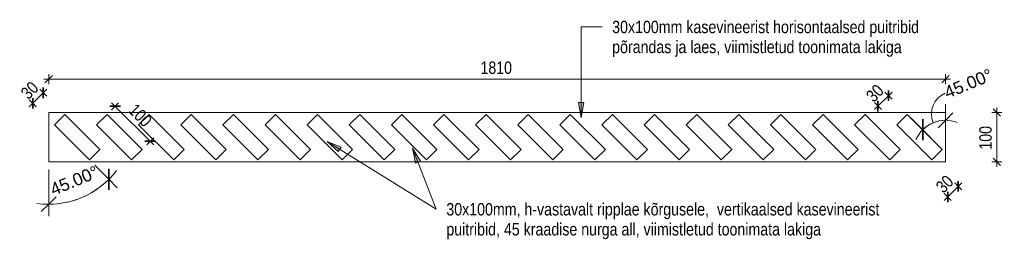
# Model space of a CAD drawing. Header units: millimetres. Extents: x 30073 to 33247, y 1583 to 9054.
# Tile 7 of 8: x 30073 to 32060, y 3156 to 3642. Entities that reach past the tile are written whole.
import ezdxf

# ---------------------------------------------------------------- set-up
doc = ezdxf.new("R2010")
doc.units = ezdxf.units.MM
for name, color, linetype, lineweight in [('Dimensions', 7, 'Continuous', 9), ('Dimensions-10', 7, 'Continuous', 9), ('Generic Models', 7, 'Continuous', 18), ('Generic Models-1', 7, 'Continuous', 35), ('Text Notes', 7, 'Continuous', 9)]:
    doc.layers.add(name, color=color, linetype=linetype, lineweight=lineweight)
doc.styles.add('Arial', font='arial.ttf', dxfattribs={"height": 25})
doc.styles.add('Swis721 Cn BT', font='swissc.ttf', dxfattribs={"height": 25})
doc.dimstyles.new('Diagonal_-_2_5mm', dxfattribs={"dimscale": 304.8, "dimtxt": 25.235348, "dimasz": 0.049213, "dimexe": 0.032808, "dimexo": 0.0625, "dimgap": 0.008202, "dimtad": 1, "dimdec": 0, "dimzin": 0, "dimdsep": 46, "dimtxsty": 'Swis721 Cn BT', "dimblk1": 'OBLIQUE', "dimblk2": 'OBLIQUE', "dimsah": 1, "dimcen": 0.09, "dimdle": 0.032808, "dimazin": 0, "dimtfac": 1, "dimtdec": 4, "dimtix": 1, "dimtmove": 0, "dimatfit": 3, "dimfxl": 0.032808, "dimfxlon": 1, "dimtvp": 1, "dimtolj": 1, "dimtzin": 0, "dimarcsym": 2})
doc.dimstyles.new('Diagonal_-_2_5mm_Arial', dxfattribs={"dimscale": 304.8, "dimtxt": 25.506485, "dimasz": 0.098425, "dimexe": 0.07874, "dimexo": 0.049213, "dimgap": 0.057415, "dimtad": 1, "dimdec": 0, "dimzin": 0, "dimdsep": 46, "dimtxsty": 'Arial', "dimblk1": 'OBLIQUE', "dimblk2": 'OBLIQUE', "dimsah": 1, "dimcen": 0.09, "dimdle": 0.07874, "dimazin": 0, "dimtfac": 1, "dimtdec": 4, "dimtix": 1, "dimtmove": 1, "dimatfit": 3, "dimfxl": 1, "dimtvp": 1, "dimtolj": 1, "dimtzin": 0, "dimarcsym": 2})
doc.dimstyles.new('Diagonal_-_2_5mm_Arial_1', dxfattribs={"dimscale": 304.8, "dimtxt": 25.506485, "dimasz": 0.098425, "dimexe": 0.07874, "dimexo": 0.049213, "dimgap": 0.057415, "dimtad": 1, "dimdec": 0, "dimzin": 0, "dimdsep": 46, "dimtxsty": 'Arial', "dimblk1": 'OBLIQUE', "dimblk2": 'OBLIQUE', "dimsah": 1, "dimcen": 0.09, "dimdle": 0.07874, "dimazin": 0, "dimtfac": 1, "dimtdec": 4, "dimtix": 1, "dimtmove": 0, "dimatfit": 3, "dimfxl": 1, "dimtvp": 1, "dimtolj": 1, "dimtzin": 0, "dimarcsym": 2})

# ---------------------------------------------------------------- blocks, each defined once
blk = doc.blocks.new('Generic Models 41 - Generic Models 2-1277707-Ribisein admin_')
at = {"layer": 'Generic Models'}
for p, q in [((32006.9, 3455), (30196.9, 3455)), ((30196.9, 3455), (30196.9, 3355)), ((32006.9, 3355), (32006.9, 3455)), ((30196.9, 3355), (32006.9, 3355))]:
    blk.add_line(p, q, dxfattribs=at)
at = {"layer": 'Generic Models-1'}
for p, q in [((30229.7, 3451), (30208.5, 3429.7)), ((30300.4, 3380.3), (30229.7, 3451)), ((30314.7, 3451), (30293.5, 3429.7)), ((30385.4, 3380.3), (30314.7, 3451)), ((30399.7, 3451), (30378.5, 3429.7)), ((30470.4, 3380.3), (30399.7, 3451)), ((30484.7, 3451), (30463.5, 3429.7)), ((30555.4, 3380.3), (30484.7, 3451)), ((30569.7, 3451), (30548.5, 3429.7)), ((30640.4, 3380.3), (30569.7, 3451)), ((30654.7, 3451), (30633.5, 3429.7)), ((30725.4, 3380.3), (30654.7, 3451)), ((30739.7, 3451), (30718.5, 3429.7)), ((30810.4, 3380.3), (30739.7, 3451)), ((30824.7, 3451), (30803.5, 3429.7)), ((30895.4, 3380.3), (30824.7, 3451)), ((30909.7, 3451), (30888.5, 3429.7)), ((30980.4, 3380.3), (30909.7, 3451)), ((30994.7, 3451), (30973.5, 3429.7)), ((31065.4, 3380.3), (30994.7, 3451)), ((31079.7, 3451), (31058.5, 3429.7)), ((31150.4, 3380.3), (31079.7, 3451)), ((31164.7, 3451), (31143.5, 3429.7)), ((31235.4, 3380.3), (31164.7, 3451)), ((31249.7, 3451), (31228.5, 3429.7)), ((31320.4, 3380.3), (31249.7, 3451)), ((31334.7, 3451), (31313.5, 3429.7)), ((31405.4, 3380.3), (31334.7, 3451)), ((31419.7, 3451), (31398.5, 3429.7)), ((31490.4, 3380.3), (31419.7, 3451)), ((31504.7, 3451), (31483.5, 3429.7)), ((31575.4, 3380.3), (31504.7, 3451)), ((31589.7, 3451), (31568.5, 3429.7)), ((31660.4, 3380.3), (31589.7, 3451)), ((31674.7, 3451), (31653.5, 3429.7)), ((31745.4, 3380.3), (31674.7, 3451)), ((31759.7, 3451), (31738.5, 3429.7)), ((31830.4, 3380.3), (31759.7, 3451)), ((31844.7, 3451), (31823.5, 3429.7)), ((31915.4, 3380.3), (31844.7, 3451)), ((31929.7, 3451), (31908.5, 3429.7)), ((32000.4, 3380.3), (31929.7, 3451)), ((30208.5, 3429.7), (30279.2, 3359)), ((30293.5, 3429.7), (30364.2, 3359)), ((30378.5, 3429.7), (30449.2, 3359)), ((30463.5, 3429.7), (30534.2, 3359)), ((30548.5, 3429.7), (30619.2, 3359)), ((30633.5, 3429.7), (30704.2, 3359)), ((30718.5, 3429.7), (30789.2, 3359)), ((30803.5, 3429.7), (30874.2, 3359)), ((30888.5, 3429.7), (30959.2, 3359)), ((30973.5, 3429.7), (31044.2, 3359)), ((31058.5, 3429.7), (31129.2, 3359)), ((31143.5, 3429.7), (31214.2, 3359)), ((31228.5, 3429.7), (31299.2, 3359)), ((31313.5, 3429.7), (31384.2, 3359)), ((31398.5, 3429.7), (31469.2, 3359)), ((31483.5, 3429.7), (31554.2, 3359)), ((31568.5, 3429.7), (31639.2, 3359)), ((31653.5, 3429.7), (31724.2, 3359)), ((31738.5, 3429.7), (31809.2, 3359)), ((31823.5, 3429.7), (31894.2, 3359)), ((31908.5, 3429.7), (31979.2, 3359)), ((30279.2, 3359), (30300.4, 3380.3)), ((30364.2, 3359), (30385.4, 3380.3)), ((30449.2, 3359), (30470.4, 3380.3)), ((30534.2, 3359), (30555.4, 3380.3)), ((30619.2, 3359), (30640.4, 3380.3)), ((30704.2, 3359), (30725.4, 3380.3)), ((30789.2, 3359), (30810.4, 3380.3)), ((30874.2, 3359), (30895.4, 3380.3)), ((30959.2, 3359), (30980.4, 3380.3)), ((31044.2, 3359), (31065.4, 3380.3)), ((31129.2, 3359), (31150.4, 3380.3)), ((31214.2, 3359), (31235.4, 3380.3)), ((31299.2, 3359), (31320.4, 3380.3)), ((31384.2, 3359), (31405.4, 3380.3)), ((31469.2, 3359), (31490.4, 3380.3)), ((31554.2, 3359), (31575.4, 3380.3)), ((31639.2, 3359), (31660.4, 3380.3)), ((31724.2, 3359), (31745.4, 3380.3)), ((31809.2, 3359), (31830.4, 3380.3)), ((31894.2, 3359), (31915.4, 3380.3)), ((31979.2, 3359), (32000.4, 3380.3))]:
    blk.add_line(p, q, dxfattribs=at)
blk = doc.blocks.new('DIMBLOCK1-Ribisein admin_')
at = {"layer": 'Dimensions-10'}
for p, q in [((30121.4, 3522.3), (31951.4, 3522.3)), ((30131.4, 3512.3), (30131.4, 3532.3)), ((30131.4, 3522.3), (30131.4, 3512.3)), ((31941.4, 3512.3), (31941.4, 3532.3)), ((31941.4, 3522.3), (31941.4, 3512.3))]:
    blk.add_line(p, q, dxfattribs=at)
at = {"layer": 'Dimensions-10', "lineweight": 35}
for p, q in [((30131.4, 3522.3), (30123.9, 3514.8)), ((30131.4, 3522.3), (30138.9, 3529.8)), ((31941.4, 3522.3), (31933.9, 3514.8)), ((31941.4, 3522.3), (31948.9, 3529.8))]:
    blk.add_line(p, q, dxfattribs=at)
at = {"layer": 'Dimensions-10', "color": 0, "insert": (31002.8, 3557.8), "char_height": 25, "width": 80.753, "attachment_point": 1, "line_spacing_factor": 0.961347, "style": 'Swis721 Cn BT'}
blk.add_mtext('1810', dxfattribs=at)
blk = doc.blocks.new('_Oblique')
at = {"color": 0, "linetype": 'ByBlock', "lineweight": -2}
blk.add_line((-0.5, -0.5), (0.5, 0.5), dxfattribs=at)
blk = doc.blocks.new('DIMBLOCK2-Ribisein admin_')
at = {"layer": 'Dimensions-10', "lineweight": 35}
for p, q in [((32045.1, 3455), (32037.6, 3462.5)), ((32045.1, 3455), (32052.6, 3447.5)), ((32045.1, 3355), (32037.6, 3362.5)), ((32045.1, 3355), (32052.6, 3347.5))]:
    blk.add_line(p, q, dxfattribs=at)
at = {"layer": 'Dimensions-10'}
for p, q in [((32045.1, 3465), (32045.1, 3345)), ((32035.1, 3455), (32055.1, 3455)), ((32045.1, 3455), (32035.1, 3455)), ((32035.1, 3355), (32055.1, 3355)), ((32045.1, 3355), (32035.1, 3355))]:
    blk.add_line(p, q, dxfattribs=at)
at = {"layer": 'Dimensions-10', "color": 0, "insert": (32009.6, 3379.8), "char_height": 25, "width": 60.565, "attachment_point": 1, "rotation": 90, "line_spacing_factor": 0.961347, "style": 'Swis721 Cn BT'}
blk.add_mtext('100', dxfattribs=at)
blk = doc.blocks.new('DIMBLOCK3-Ribisein admin_')
at = {"layer": 'Dimensions-10'}
for p, q in [((31938.8, 3277.2), (31974.2, 3312.6)), ((31960.1, 3312.6), (31974.2, 3298.5)), ((31967.2, 3305.6), (31960.1, 3312.6)), ((31938.8, 3291.3), (31953, 3277.2)), ((31945.9, 3284.3), (31938.8, 3291.3))]:
    blk.add_line(p, q, dxfattribs=at)
at = {"layer": 'Dimensions-10', "lineweight": 35}
for p, q in [((31967.2, 3305.6), (31967.2, 3316.2)), ((31967.2, 3305.6), (31967.2, 3295)), ((31945.9, 3284.3), (31945.9, 3294.9)), ((31945.9, 3284.3), (31945.9, 3273.7))]:
    blk.add_line(p, q, dxfattribs=at)
at = {"layer": 'Dimensions-10', "color": 0, "insert": (31919.5, 3308.1), "char_height": 25, "width": 40.377, "attachment_point": 1, "rotation": 45, "line_spacing_factor": 0.961347, "style": 'Swis721 Cn BT'}
blk.add_mtext('30', dxfattribs=at)
blk = doc.blocks.new('DIMBLOCK4-Ribisein admin_')
at = {"layer": 'Dimensions-10'}
for p, q in [((31941.4, 3438.9), (31941.4, 3471.9)), ((31895.3, 3419.8), (31872, 3443.2)), ((31941.4, 3438.9), (31941.4, 3438.9)), ((31941.4, 3438.9), (31941.4, 3414.9)), ((31895.3, 3419.8), (31912.3, 3402.9))]:
    blk.add_line(p, q, dxfattribs=at)
at = {"layer": 'Dimensions-10', "lineweight": 35}
for p, q in [((31895.3, 3419.8), (31895.3, 3441)), ((31941.4, 3438.9), (31926.4, 3423.9)), ((31941.4, 3438.9), (31956.4, 3453.9)), ((31895.3, 3419.8), (31895.3, 3398.6))]:
    blk.add_line(p, q, dxfattribs=at)
at = {"layer": 'Dimensions-10'}
for start, end in [(68.9003, 156.0997), (90, 135)]:
    blk.add_arc((31941.4, 3373.8), 65.2, start, end, dxfattribs=at)
blk.add_ellipse((31958.2, 3451.2), major_axis=(-17.6, 42.4), ratio=0.982962, start_param=0, end_param=1.570796, dxfattribs=at)
at = {"layer": 'Dimensions-10', "color": 0, "insert": (31935.7, 3505.5), "char_height": 25, "width": 121.018, "attachment_point": 1, "rotation": 22.5, "line_spacing_factor": 0.941778, "style": 'Arial'}
blk.add_mtext('45.00°', dxfattribs=at)
blk = doc.blocks.new('DIMBLOCK5-Ribisein admin_')
at = {"layer": 'Dimensions-10'}
for p, q in [((30131.4, 3269.6), (30131.4, 3340)), ((30252.9, 3319.9), (30224.3, 3348.4)), ((30252.9, 3319.9), (30269.8, 3302.9)), ((30131.4, 3269.6), (30131.4, 3269.6)), ((30131.4, 3269.6), (30131.4, 3245.6))]:
    blk.add_line(p, q, dxfattribs=at)
at = {"layer": 'Dimensions-10', "lineweight": 35}
for p, q in [((30252.9, 3319.9), (30252.9, 3341.1)), ((30252.9, 3319.9), (30252.9, 3298.7)), ((30131.4, 3269.6), (30146.4, 3284.6)), ((30131.4, 3269.6), (30116.4, 3254.6))]:
    blk.add_line(p, q, dxfattribs=at)
at = {"layer": 'Dimensions-10'}
for start, end in [(261.9937, 323.0063), (270, 315)]:
    blk.add_arc((30131.4, 3441.3), 171.8, start, end, dxfattribs=at)
at = {"layer": 'Dimensions-10', "color": 0, "insert": (30131.4, 3309.5), "char_height": 25, "width": 121.018, "attachment_point": 1, "rotation": 22.5, "line_spacing_factor": 0.941778, "style": 'Arial'}
blk.add_mtext('45.00°', dxfattribs=at)
blk = doc.blocks.new('DIMBLOCK6-Ribisein admin_')
at = {"layer": 'Dimensions-10', "lineweight": 35}
for p, q in [((30265.6, 3467.3), (30255, 3467.3)), ((30265.6, 3467.3), (30276.2, 3467.3)), ((30336.3, 3396.6), (30325.7, 3396.6)), ((30336.3, 3396.6), (30346.9, 3396.6))]:
    blk.add_line(p, q, dxfattribs=at)
at = {"layer": 'Dimensions-10'}
for p, q in [((30258.5, 3474.4), (30343.4, 3389.5)), ((30258.5, 3460.3), (30272.6, 3474.4)), ((30265.6, 3467.3), (30258.5, 3460.3)), ((30329.2, 3389.5), (30343.4, 3403.7)), ((30336.3, 3396.6), (30329.2, 3389.5))]:
    blk.add_line(p, q, dxfattribs=at)
at = {"layer": 'Dimensions-10', "color": 0, "insert": (30308.2, 3474.9), "char_height": 25, "width": 60.565, "attachment_point": 1, "rotation": 315, "line_spacing_factor": 0.961347, "style": 'Swis721 Cn BT'}
blk.add_mtext('100', dxfattribs=at)
blk = doc.blocks.new('DIMBLOCK7-Ribisein admin_')
at = {"layer": 'Dimensions-10'}
for p, q in [((30092.2, 3466.4), (30127.6, 3501.7)), ((30127.6, 3487.6), (30113.5, 3501.7)), ((30106.4, 3466.4), (30092.2, 3480.5)), ((30120.5, 3494.6), (30127.6, 3487.6)), ((30099.3, 3473.4), (30106.4, 3466.4))]:
    blk.add_line(p, q, dxfattribs=at)
at = {"layer": 'Dimensions-10', "lineweight": 35}
for p, q in [((30120.5, 3494.6), (30120.5, 3505.2)), ((30099.3, 3473.4), (30099.3, 3484)), ((30120.5, 3494.6), (30120.5, 3484)), ((30099.3, 3473.4), (30099.3, 3462.8))]:
    blk.add_line(p, q, dxfattribs=at)
at = {"layer": 'Dimensions-10', "color": 0, "insert": (30072.9, 3497.2), "char_height": 25, "width": 40.377, "attachment_point": 1, "rotation": 45, "line_spacing_factor": 0.961347, "style": 'Swis721 Cn BT'}
blk.add_mtext('30', dxfattribs=at)
blk = doc.blocks.new('DIMBLOCK8-Ribisein admin_')
at = {"layer": 'Dimensions-10', "lineweight": 35}
for p, q in [((31826.3, 3488.9), (31826.3, 3499.5)), ((31805.1, 3467.6), (31805.1, 3478.3)), ((31826.3, 3488.9), (31826.3, 3478.3)), ((31805.1, 3467.6), (31805.1, 3457))]:
    blk.add_line(p, q, dxfattribs=at)
at = {"layer": 'Dimensions-10'}
for p, q in [((31798, 3460.6), (31833.4, 3495.9)), ((31833.4, 3481.8), (31819.2, 3495.9)), ((31826.3, 3488.9), (31833.4, 3481.8)), ((31812.2, 3460.6), (31798, 3474.7)), ((31805.1, 3467.6), (31812.2, 3460.6))]:
    blk.add_line(p, q, dxfattribs=at)
at = {"layer": 'Dimensions-10', "color": 0, "insert": (31778.7, 3491.5), "char_height": 25, "width": 40.377, "attachment_point": 1, "rotation": 45, "line_spacing_factor": 0.961347, "style": 'Swis721 Cn BT'}
blk.add_mtext('30', dxfattribs=at)

msp = doc.modelspace()

# ---------------------------------------------------------------- hatches: boundary and pattern name
at = {"layer": 'Text Notes'}
for points in [[(31206.2, 3445), (31211.5, 3475), (31200.9, 3475)], [(30693.2, 3396), (30715.9, 3375.7), (30721.5, 3384.7)], [(30865.8, 3382.7), (30871.8, 3352.8), (30881.6, 3356.6)]]:
    msp.add_hatch(color=256, dxfattribs=at).paths.add_polyline_path(points, flags=0)

# ---------------------------------------------------------------- linework, layer by layer
for p, q in [((31206.2, 3627.5), (31248.4, 3627.5)), ((31206.2, 3445), (31206.2, 3627.5)), ((31211.5, 3475), (31200.9, 3475)), ((31200.9, 3475), (31206.2, 3445)), ((31206.2, 3445), (31211.5, 3475)), ((30693.2, 3396), (30715.9, 3375.7)), ((30721.5, 3384.7), (30693.2, 3396)), ((30693.2, 3396), (30913.7, 3259.4)), ((30715.9, 3375.7), (30721.5, 3384.7)), ((30865.8, 3382.7), (30871.8, 3352.8)), ((30881.6, 3356.6), (30865.8, 3382.7)), ((30865.8, 3382.7), (30913.7, 3259.4)), ((30871.8, 3352.8), (30881.6, 3356.6))]:
    msp.add_line(p, q, dxfattribs=at)

# ---------------------------------------------------------------- block references
at = {"layer": 'Generic Models'}
msp.add_blockref('Generic Models 41 - Generic Models 2-1277707-Ribisein admin_', (-65.5, 0), dxfattribs=at)

# ---------------------------------------------------------------- texts
at = {"layer": 'Text Notes', "char_height": 25, "attachment_point": 1, "style": 'Swis721 Cn BT'}
for s, insert, width in [('30x100mm kasevineerist horisontaalsed puitribid ', (31268.7, 3640), 772.025), ('põrandas ja laes, viimistletud toonimata lakiga', (31268.7, 3599.7), 718.312), ('30x100mm, h-vastavalt ripplae kõrgusele,  vertikaalsed kasevineerist ', (30934, 3271.9), 1079.873), ('puitribid, 45 kraadise nurga all, viimistletud toonimata lakiga', (30934, 3231.5), 930.759)]:
    msp.add_mtext(s, dxfattribs=dict(at, insert=insert, width=width))

# ---------------------------------------------------------------- dimensions: what is measured, and where the dimension line sits
at = {"layer": 'Dimensions'}
dim = msp.add_linear_dim(base=(31941.4, 3522.3), p1=(30131.4, 3512.3), p2=(31941.4, 3512.3), dimstyle='Diagonal_-_2_5mm', override={"dimpost": '<>', "dimfxl": 1810}, dxfattribs=at)
dim.commit()
dim.dimension.update_dxf_attribs({"geometry": 'DIMBLOCK1-Ribisein admin_', "text_midpoint": (31036.4, 3537.6)})
dim = msp.add_angular_dim_3p(base=(31908.8, 3430.2), center=(31941.4, 3373.8), p1=(31941.4, 3486.9), p2=(31861.4, 3453.8), dimstyle='Diagonal_-_2_5mm_Arial', override={"dimpost": '<>', "dimfxl": 86.61761}, dxfattribs=at)
dim.commit()
dim.dimension.update_dxf_attribs({"geometry": 'DIMBLOCK4-Ribisein admin_', "text_midpoint": (31998, 3513.3), "dimtype": 165, "text_rotation": 22.5})
for base, p1, p2, angle, override, picture, middle in [((30120.5, 3494.6), (30106.4, 3466.4), (30127.6, 3487.6), 45, {"dimpost": '<>', "dimfxl": 30}, 'DIMBLOCK7-Ribisein admin_', (30099.1, 3494.9)), ((31826.3, 3488.9), (31812.2, 3460.6), (31833.4, 3481.8), 45, {"dimpost": '<>', "dimfxl": 30}, 'DIMBLOCK8-Ribisein admin_', (31804.9, 3489.1)), ((30336.3, 3396.6), (30258.5, 3460.3), (30329.2, 3389.5), 315, {"dimpost": '<>', "dimfxl": 100}, 'DIMBLOCK6-Ribisein admin_', (30311.8, 3442.8)), ((32045.1, 3355), (32035.1, 3455), (32035.1, 3355), 90, {"dimpost": '<>', "dimfxl": 100}, 'DIMBLOCK2-Ribisein admin_', (32029.7, 3405)), ((31967.2, 3305.6), (31938.8, 3291.3), (31960.1, 3312.6), 45, {"dimpost": '<>', "dimfxl": 30.104076}, 'DIMBLOCK3-Ribisein admin_', (31945.7, 3305.7))]:
    dim = msp.add_linear_dim(base=base, p1=p1, p2=p2, angle=angle, dimstyle='Diagonal_-_2_5mm', override=override, dxfattribs=at)
    dim.commit()
    dim.dimension.update_dxf_attribs({"geometry": picture, "text_midpoint": middle})
dim = msp.add_angular_dim_3p(base=(30175.9, 3275.4), center=(30131.4, 3441.3), p1=(30131.4, 3355), p2=(30213.7, 3359), dimstyle='Diagonal_-_2_5mm_Arial_1', override={"dimpost": '<>', "dimfxl": 82.385817}, dxfattribs=at)
dim.commit()
dim.dimension.update_dxf_attribs({"geometry": 'DIMBLOCK5-Ribisein admin_', "text_midpoint": (30185.6, 3310.6)})

doc.saveas('drawing.dxf')
